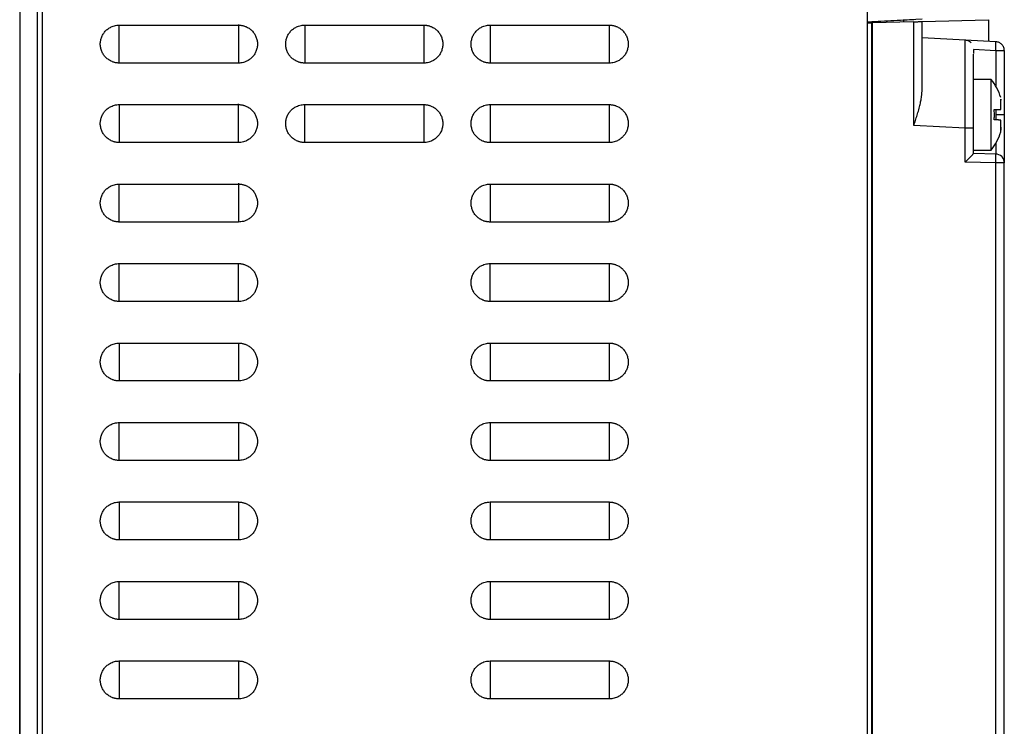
# Model space of a CAD drawing. Header units: millimetres. Extents: x 188.7 to 211.2, y 176 to 224.
# Tile 4 of 9: x 200.1 to 211.2, y 199.6 to 207.6. Entities that reach past the tile are written whole.
import ezdxf

# ---------------------------------------------------------------- set-up
doc = ezdxf.new("R2010")
doc.units = ezdxf.units.MM

msp = doc.modelspace()

# ---------------------------------------------------------------- linework, layer by layer
at = {"color": 7, "linetype": 'Continuous', "lineweight": 25}
for p, q in [((200.34, 221.399), (200.34, 182.699)), ((209.69, 207.549), (209.69, 221.4)), ((200.09, 221.194), (200.087, 177.719)), ((200.088, 177.82), (200.092, 221.194)), ((200.288, 177.823), (200.288, 221.194)), ((200.29, 177.623), (200.29, 221.194)), ((209.69, 207.549), (210.215, 207.576)), ((210.31, 207.579), (209.74, 207.549)), ((210.1, 207.548), (210.1, 207.568)), ((210.31, 207.554), (211.06, 207.573)), ((211.06, 207.573), (211.06, 207.33)), ((201.215, 207.514), (202.565, 207.514)), ((201.215, 207.084), (201.215, 207.506)), ((202.565, 207.522), (202.565, 207.084)), ((203.315, 207.514), (204.665, 207.514)), ((205.415, 207.514), (206.765, 207.514)), ((209.69, 183.796), (209.69, 207.549)), ((209.69, 207.546), (209.74, 207.549)), ((209.69, 207.537), (209.74, 207.539)), ((209.74, 207.551), (209.74, 207.549)), ((209.74, 183.795), (209.74, 207.539)), ((209.74, 207.539), (209.744, 207.539)), ((210.215, 207.551), (209.744, 207.539)), ((209.744, 207.539), (209.744, 183.61)), ((210.215, 206.375), (210.215, 207.551)), ((210.31, 206.796), (210.31, 207.554)), ((210.795, 207.344), (210.31, 207.369)), ((211.145, 207.325), (210.31, 207.369)), ((210.89, 207.241), (211.142, 207.225)), ((211.24, 207.225), (211.24, 206.499)), ((202.565, 207.084), (201.215, 207.084)), ((204.665, 207.084), (203.315, 207.084)), ((206.765, 207.084), (205.415, 207.084)), ((211.092, 206.899), (210.89, 206.899)), ((201.215, 206.614), (202.565, 206.614)), ((201.215, 206.606), (201.215, 206.184)), ((202.565, 206.184), (202.565, 206.622)), ((203.315, 206.614), (204.665, 206.614)), ((205.415, 206.614), (206.765, 206.614)), ((211.24, 206.499), (211.142, 206.499)), ((210.795, 206.345), (210.215, 206.375)), ((210.795, 205.96), (210.795, 206.345)), ((210.89, 206.059), (210.89, 206.345)), ((202.565, 206.184), (201.215, 206.184)), ((204.665, 206.184), (203.315, 206.184)), ((206.765, 206.184), (205.415, 206.184)), ((210.89, 206.099), (211.092, 206.099)), ((211.142, 206.054), (210.89, 206.059)), ((211.145, 205.954), (210.795, 205.96)), ((211.145, 178.599), (211.145, 205.954)), ((211.24, 178.599), (211.24, 205.954)), ((201.215, 205.714), (202.565, 205.714)), ((201.215, 205.284), (201.215, 205.706)), ((202.565, 205.722), (202.565, 205.284)), ((205.415, 205.714), (206.765, 205.714)), ((202.565, 205.284), (201.215, 205.284)), ((206.765, 205.284), (205.415, 205.284)), ((201.215, 204.814), (202.565, 204.814)), ((205.415, 204.814), (206.765, 204.814)), ((202.565, 204.384), (201.215, 204.384)), ((206.765, 204.384), (205.415, 204.384)), ((201.215, 203.914), (202.565, 203.914)), ((205.415, 203.914), (206.765, 203.914)), ((202.565, 203.484), (201.215, 203.484)), ((206.765, 203.484), (205.415, 203.484)), ((201.215, 203.014), (202.565, 203.014)), ((205.415, 203.014), (206.765, 203.014)), ((202.565, 202.584), (201.215, 202.584)), ((206.765, 202.584), (205.415, 202.584)), ((201.215, 202.114), (202.565, 202.114)), ((205.415, 202.114), (206.765, 202.114)), ((202.565, 201.684), (201.215, 201.684)), ((206.765, 201.684), (205.415, 201.684)), ((201.215, 201.214), (202.565, 201.214)), ((205.415, 201.214), (206.765, 201.214)), ((202.565, 200.784), (201.215, 200.784)), ((206.765, 200.784), (205.415, 200.784)), ((201.215, 200.314), (202.565, 200.314)), ((205.415, 200.314), (206.765, 200.314)), ((202.565, 199.884), (201.215, 199.884)), ((206.765, 199.884), (205.415, 199.884))]:
    msp.add_line(p, q, dxfattribs=at)
at = {"color": 8, "linetype": 'Continuous', "lineweight": 25}
for p, q in [((203.315, 207.514), (203.315, 207.084)), ((204.665, 207.514), (204.665, 207.084)), ((205.415, 207.514), (205.415, 207.084)), ((206.765, 207.514), (206.765, 207.084)), ((211.142, 207.225), (211.142, 206.826)), ((203.315, 206.184), (203.315, 206.614)), ((204.665, 206.614), (204.665, 206.184)), ((205.415, 206.614), (205.415, 206.184)), ((206.765, 206.614), (206.765, 206.184)), ((211.142, 206.557), (211.142, 206.499)), ((211.142, 206.499), (211.142, 206.439)), ((211.142, 206.172), (211.142, 206.054)), ((205.415, 205.714), (205.415, 205.284)), ((206.765, 205.714), (206.765, 205.284)), ((201.215, 204.384), (201.215, 204.814)), ((202.565, 204.384), (202.565, 204.814)), ((205.415, 204.384), (205.415, 204.814)), ((206.765, 204.814), (206.765, 204.384)), ((201.215, 203.914), (201.215, 203.484)), ((202.565, 203.914), (202.565, 203.484)), ((205.415, 203.914), (205.415, 203.484)), ((206.765, 203.914), (206.765, 203.484)), ((201.215, 202.584), (201.215, 203.014)), ((202.565, 203.014), (202.565, 202.584)), ((205.415, 203.014), (205.415, 202.584)), ((206.765, 203.014), (206.765, 202.584)), ((201.215, 202.114), (201.215, 201.684)), ((202.565, 202.114), (202.565, 201.684)), ((205.415, 202.114), (205.415, 201.684)), ((206.765, 202.114), (206.765, 201.684)), ((201.215, 200.784), (201.215, 201.214)), ((202.565, 201.214), (202.565, 200.784)), ((205.415, 201.214), (205.415, 200.784)), ((206.765, 201.214), (206.765, 200.784)), ((201.215, 200.314), (201.215, 199.884)), ((202.565, 200.314), (202.565, 199.884)), ((205.415, 200.314), (205.415, 199.884)), ((206.765, 200.314), (206.765, 199.884))]:
    msp.add_line(p, q, dxfattribs=at)
at = {"color": 7, "linetype": 'Continuous', "lineweight": 25}
for centre, radius, start, end in [((210.58, 206.499), 0.65, 17.4968, 37.9702), ((210.58, 206.499), 0.65, 322.0079, 342.4978), ((211.14, 205.954), 0.1, 23.5168, 45.4663)]:
    msp.add_arc(centre, radius, start, end, dxfattribs=at)
for points, knots in [([(201.215, 207.084), (201.21, 207.084), (201.201, 207.084), (201.187, 207.086), (201.173, 207.088), (201.159, 207.091), (201.146, 207.095), (201.124, 207.104), (201.095, 207.119), (201.062, 207.146), (201.035, 207.178), (201.015, 207.216), (201.003, 207.257), (200.998, 207.299), (201.003, 207.341), (201.015, 207.381), (201.035, 207.419), (201.062, 207.452), (201.095, 207.479), (201.128, 207.496), (201.159, 207.507), (201.187, 207.513), (201.206, 207.513), (201.215, 207.514)], [0, 0, 0, 0, 0.020785, 0.041485, 0.062189, 0.082987, 0.103968, 0.125219, 0.188106, 0.250083, 0.312031, 0.37502, 0.437957, 0.500032, 0.562029, 0.625044, 0.687955, 0.749981, 0.811881, 0.874845, 0.917023, 0.958503, 1, 1, 1, 1]), ([(202.565, 207.514), (202.57, 207.514), (202.579, 207.513), (202.593, 207.512), (202.607, 207.51), (202.62, 207.506), (202.634, 207.502), (202.656, 207.494), (202.685, 207.479), (202.718, 207.452), (202.745, 207.419), (202.764, 207.381), (202.777, 207.341), (202.781, 207.299), (202.777, 207.257), (202.764, 207.216), (202.745, 207.178), (202.718, 207.146), (202.685, 207.119), (202.652, 207.101), (202.62, 207.091), (202.593, 207.085), (202.574, 207.084), (202.565, 207.084)], [0, 0, 0, 0, 0.020785, 0.041485, 0.062189, 0.082987, 0.103968, 0.125219, 0.188106, 0.250083, 0.312031, 0.37502, 0.437957, 0.500032, 0.562029, 0.625044, 0.687955, 0.749981, 0.811881, 0.874846, 0.917024, 0.958503, 1, 1, 1, 1]), ([(203.315, 207.084), (203.31, 207.084), (203.301, 207.084), (203.287, 207.086), (203.273, 207.088), (203.259, 207.091), (203.246, 207.095), (203.224, 207.104), (203.195, 207.119), (203.162, 207.146), (203.135, 207.178), (203.115, 207.216), (203.103, 207.257), (203.098, 207.299), (203.103, 207.341), (203.115, 207.381), (203.135, 207.419), (203.162, 207.452), (203.195, 207.479), (203.228, 207.496), (203.259, 207.507), (203.287, 207.513), (203.306, 207.513), (203.315, 207.514)], [0, 0, 0, 0, 0.0207851, 0.0414846, 0.0621885, 0.0829866, 0.1039679, 0.1252186, 0.1881058, 0.2500829, 0.3120313, 0.3750202, 0.4379573, 0.5000321, 0.5620294, 0.6250441, 0.6879554, 0.7499814, 0.8118811, 0.8748457, 0.9170238, 0.9585034, 1, 1, 1, 1]), ([(204.665, 207.514), (204.67, 207.514), (204.679, 207.513), (204.693, 207.512), (204.707, 207.51), (204.72, 207.506), (204.734, 207.502), (204.756, 207.494), (204.785, 207.479), (204.818, 207.452), (204.845, 207.419), (204.864, 207.381), (204.877, 207.341), (204.881, 207.299), (204.877, 207.257), (204.864, 207.216), (204.845, 207.178), (204.818, 207.146), (204.785, 207.119), (204.752, 207.101), (204.72, 207.091), (204.693, 207.085), (204.674, 207.084), (204.665, 207.084)], [0, 0, 0, 0, 0.020785, 0.041484, 0.062188, 0.082986, 0.103968, 0.125218, 0.188106, 0.250083, 0.312031, 0.37502, 0.437957, 0.500032, 0.562029, 0.625044, 0.687956, 0.749981, 0.811881, 0.874846, 0.917024, 0.958504, 1, 1, 1, 1]), ([(205.415, 207.084), (205.41, 207.084), (205.401, 207.084), (205.387, 207.086), (205.373, 207.088), (205.359, 207.091), (205.346, 207.095), (205.324, 207.104), (205.295, 207.119), (205.262, 207.146), (205.235, 207.178), (205.215, 207.216), (205.203, 207.257), (205.198, 207.299), (205.203, 207.341), (205.215, 207.381), (205.235, 207.419), (205.262, 207.452), (205.295, 207.479), (205.328, 207.496), (205.359, 207.507), (205.387, 207.513), (205.406, 207.513), (205.415, 207.514)], [0, 0, 0, 0, 0.020785, 0.041484, 0.062188, 0.082986, 0.103968, 0.125218, 0.188106, 0.250083, 0.312031, 0.37502, 0.437957, 0.500032, 0.56203, 0.625044, 0.687956, 0.749981, 0.811881, 0.874846, 0.917024, 0.958504, 1, 1, 1, 1]), ([(206.765, 207.514), (206.77, 207.514), (206.779, 207.513), (206.793, 207.512), (206.807, 207.51), (206.82, 207.506), (206.834, 207.502), (206.856, 207.494), (206.885, 207.479), (206.918, 207.452), (206.945, 207.419), (206.964, 207.381), (206.977, 207.341), (206.981, 207.299), (206.977, 207.257), (206.964, 207.216), (206.945, 207.178), (206.918, 207.146), (206.885, 207.119), (206.852, 207.101), (206.82, 207.091), (206.793, 207.085), (206.774, 207.084), (206.765, 207.084)], [0, 0, 0, 0, 0.0207849, 0.0414842, 0.0621879, 0.082986, 0.1039672, 0.125218, 0.1881056, 0.2500827, 0.3120311, 0.3750201, 0.4379571, 0.5000321, 0.5620296, 0.6250442, 0.6879556, 0.7499816, 0.8118812, 0.8748463, 0.9170244, 0.9585038, 1, 1, 1, 1]), ([(210.215, 207.551), (210.218, 207.551), (210.224, 207.551), (210.233, 207.552), (210.242, 207.552), (210.254, 207.552), (210.268, 207.553), (210.283, 207.553), (210.295, 207.553), (210.304, 207.553), (210.309, 207.554), (210.31, 207.554), (210.31, 207.554)], [0, 0, 0, 0, 0.060417, 0.12037, 0.180365, 0.240911, 0.370376, 0.500177, 0.629624, 0.759409, 0.879618, 1, 1, 1, 1]), ([(210.863, 207.312), (210.858, 207.316), (210.849, 207.326), (210.826, 207.339), (210.806, 207.342), (210.794, 207.344)], [0, 0, 0, 0, 0.262642, 0.520252, 1, 1, 1, 1]), ([(210.795, 206.345), (210.795, 206.356), (210.795, 206.378), (210.795, 206.411), (210.796, 206.444), (210.796, 206.476), (210.796, 206.508), (210.796, 206.54), (210.796, 206.572), (210.796, 206.603), (210.796, 206.633), (210.797, 206.664), (210.797, 206.694), (210.797, 206.723), (210.797, 206.752), (210.797, 206.78), (210.797, 206.808), (210.797, 206.835), (210.797, 206.862), (210.797, 206.888), (210.797, 206.914), (210.797, 206.939), (210.797, 206.963), (210.797, 206.986), (210.797, 207.009), (210.797, 207.031), (210.797, 207.052), (210.797, 207.122), (210.797, 207.226), (210.796, 207.321), (210.795, 207.345), (210.795, 207.343), (210.795, 207.342), (210.795, 207.342)], [0, 0, 0, 0, 0.020257, 0.040433, 0.060525, 0.080535, 0.100464, 0.120309, 0.140073, 0.159755, 0.179354, 0.198872, 0.218308, 0.237662, 0.256934, 0.276125, 0.295233, 0.314261, 0.333207, 0.352071, 0.370854, 0.389556, 0.408177, 0.426717, 0.445175, 0.463553, 0.48185, 0.500066, 0.647891, 0.801371, 0.960538, 0.980166, 1, 1, 1, 1]), ([(210.89, 207.239), (210.89, 207.239), (210.89, 207.239), (210.89, 207.212), (210.89, 207.193)], [0, 0, 0, 0, 0.3319683, 1, 1, 1, 1]), ([(211.142, 207.225), (211.143, 207.252), (211.144, 207.278), (211.145, 207.315), (211.146, 207.325), (211.145, 207.325)], [0, 0, 0, 0, 0.5, 0.5, 1, 1, 1, 1]), ([(211.24, 207.225), (211.24, 207.229), (211.24, 207.236), (211.238, 207.246), (211.235, 207.256), (211.232, 207.266), (211.227, 207.276), (211.22, 207.285), (211.211, 207.296), (211.198, 207.307), (211.182, 207.317), (211.164, 207.323), (211.152, 207.325), (211.145, 207.325)], [0, 0, 0, 0, 0.067513, 0.134507, 0.202252, 0.271874, 0.344304, 0.420265, 0.500265, 0.621247, 0.759446, 0.863499, 1, 1, 1, 1]), ([(210.89, 206.345), (210.89, 206.406), (210.89, 206.529), (210.89, 206.757), (210.89, 206.993), (210.89, 207.159), (210.89, 207.182), (210.89, 207.185)], [0, 0, 0, 0, 0.166752, 0.333524, 0.643228, 0.951912, 1, 1, 1, 1]), ([(211.142, 207.225), (211.145, 207.225), (211.151, 207.225), (211.16, 207.225), (211.169, 207.225), (211.18, 207.225), (211.188, 207.225), (211.197, 207.225), (211.202, 207.225), (211.207, 207.225), (211.209, 207.225), (211.21, 207.225), (211.211, 207.225), (211.211, 207.225), (211.211, 207.225), (211.211, 207.225), (211.211, 207.225), (211.211, 207.225), (211.211, 207.225), (211.211, 207.225), (211.211, 207.225), (211.211, 207.225), (211.211, 207.225), (211.211, 207.225), (211.211, 207.225), (211.211, 207.225), (211.211, 207.225), (211.211, 207.225), (211.211, 207.225), (211.211, 207.225), (211.211, 207.225), (211.211, 207.225), (211.211, 207.225), (211.211, 207.225), (211.211, 207.225), (211.211, 207.225), (211.211, 207.225), (211.211, 207.225), (211.211, 207.225), (211.211, 207.225), (211.211, 207.225), (211.211, 207.225), (211.211, 207.225), (211.211, 207.225), (211.211, 207.225), (211.211, 207.225), (211.211, 207.225), (211.211, 207.225), (211.211, 207.225), (211.211, 207.225), (211.211, 207.225), (211.211, 207.225), (211.211, 207.225), (211.211, 207.225), (211.211, 207.225), (211.211, 207.225), (211.211, 207.225), (211.211, 207.225), (211.211, 207.225)], [0, 0, 0, 0, 0.12011, 0.240219, 0.360329, 0.480438, 0.663238, 0.737497, 0.868383, 0.934145, 0.967067, 0.983533, 0.991766, 0.995883, 0.995947, 0.996012, 0.996076, 0.99614, 0.996205, 0.996269, 0.996333, 0.996398, 0.996462, 0.996526, 0.996591, 0.996655, 0.996719, 0.996784, 0.996848, 0.996912, 0.996977, 0.997041, 0.997105, 0.99717, 0.997234, 0.997298, 0.997363, 0.997427, 0.997491, 0.997556, 0.99762, 0.997684, 0.997749, 0.997813, 0.997877, 0.997942, 0.998006, 0.99807, 0.998135, 0.998199, 0.998263, 0.998328, 0.998392, 0.998456, 0.99852, 0.998585, 0.998649, 1, 1, 1, 1]), ([(211.092, 206.499), (211.092, 206.551), (211.092, 206.603), (211.092, 206.7), (211.092, 206.745), (211.092, 206.819), (211.092, 206.848), (211.092, 206.888), (211.092, 206.899), (211.092, 206.899)], [0, 0, 0, 0, 0.25, 0.25, 0.5, 0.5, 0.75, 0.75, 1, 1, 1, 1]), ([(210.215, 206.375), (210.218, 206.385), (210.224, 206.404), (210.234, 206.433), (210.243, 206.463), (210.252, 206.493), (210.262, 206.524), (210.271, 206.556), (210.281, 206.596), (210.292, 206.642), (210.3, 206.689), (210.306, 206.729), (210.309, 206.763), (210.31, 206.785), (210.31, 206.796)], [0, 0, 0, 0, 0.066684, 0.13496, 0.204828, 0.27629, 0.349345, 0.423995, 0.500239, 0.637312, 0.749617, 0.839325, 0.922768, 1, 1, 1, 1]), ([(211.2, 206.661), (211.2, 206.663), (211.199, 206.666), (211.199, 206.67), (211.199, 206.672), (211.2, 206.673), (211.2, 206.674)], [0, 0, 0, 0, 0.254298, 0.500284, 0.746115, 1, 1, 1, 1]), ([(211.2, 206.674), (211.2, 206.674), (211.2, 206.675), (211.2, 206.674), (211.2, 206.673), (211.2, 206.669), (211.2, 206.665), (211.2, 206.662)], [0, 0, 0, 0, 0.1668899, 0.3320963, 0.5003119, 0.7494138, 1, 1, 1, 1]), ([(201.215, 206.184), (201.21, 206.184), (201.201, 206.184), (201.187, 206.186), (201.173, 206.188), (201.159, 206.191), (201.146, 206.195), (201.124, 206.204), (201.095, 206.219), (201.062, 206.246), (201.035, 206.278), (201.015, 206.316), (201.003, 206.357), (200.998, 206.399), (201.003, 206.441), (201.015, 206.481), (201.035, 206.519), (201.062, 206.552), (201.095, 206.579), (201.128, 206.596), (201.159, 206.607), (201.187, 206.613), (201.206, 206.613), (201.215, 206.614)], [0, 0, 0, 0, 0.0207852, 0.0414848, 0.0621887, 0.0829869, 0.1039682, 0.125219, 0.1881059, 0.250083, 0.3120315, 0.3750203, 0.4379574, 0.5000321, 0.5620293, 0.625044, 0.6879553, 0.7499813, 0.811881, 0.8748453, 0.9170235, 0.9585032, 1, 1, 1, 1]), ([(202.565, 206.614), (202.57, 206.614), (202.579, 206.613), (202.593, 206.612), (202.607, 206.61), (202.62, 206.606), (202.634, 206.602), (202.656, 206.594), (202.685, 206.579), (202.718, 206.552), (202.745, 206.519), (202.764, 206.481), (202.777, 206.441), (202.781, 206.399), (202.777, 206.357), (202.764, 206.316), (202.745, 206.278), (202.718, 206.246), (202.685, 206.219), (202.652, 206.201), (202.62, 206.191), (202.593, 206.185), (202.574, 206.184), (202.565, 206.184)], [0, 0, 0, 0, 0.0207852, 0.0414847, 0.0621885, 0.0829867, 0.103968, 0.1252187, 0.1881058, 0.2500829, 0.3120314, 0.3750202, 0.4379573, 0.5000321, 0.5620294, 0.6250441, 0.6879554, 0.7499814, 0.8118811, 0.8748456, 0.9170237, 0.9585034, 1, 1, 1, 1]), ([(203.315, 206.184), (203.31, 206.184), (203.301, 206.184), (203.287, 206.186), (203.273, 206.188), (203.259, 206.191), (203.246, 206.195), (203.224, 206.204), (203.195, 206.219), (203.162, 206.246), (203.135, 206.278), (203.115, 206.316), (203.103, 206.357), (203.098, 206.399), (203.103, 206.441), (203.115, 206.481), (203.135, 206.519), (203.162, 206.552), (203.195, 206.579), (203.228, 206.596), (203.259, 206.607), (203.287, 206.613), (203.306, 206.613), (203.315, 206.614)], [0, 0, 0, 0, 0.0207851, 0.0414846, 0.0621885, 0.0829866, 0.1039679, 0.1252186, 0.1881058, 0.2500829, 0.3120313, 0.3750202, 0.4379573, 0.5000321, 0.5620294, 0.6250441, 0.6879554, 0.7499814, 0.8118811, 0.8748457, 0.9170238, 0.9585034, 1, 1, 1, 1]), ([(204.665, 206.614), (204.67, 206.614), (204.679, 206.613), (204.693, 206.612), (204.707, 206.61), (204.72, 206.606), (204.734, 206.602), (204.756, 206.594), (204.785, 206.579), (204.818, 206.552), (204.845, 206.519), (204.864, 206.481), (204.877, 206.441), (204.881, 206.399), (204.877, 206.357), (204.864, 206.316), (204.845, 206.278), (204.818, 206.246), (204.785, 206.219), (204.752, 206.201), (204.72, 206.191), (204.693, 206.185), (204.674, 206.184), (204.665, 206.184)], [0, 0, 0, 0, 0.020785, 0.041484, 0.062188, 0.082986, 0.103968, 0.125218, 0.188106, 0.250083, 0.312031, 0.37502, 0.437957, 0.500032, 0.562029, 0.625044, 0.687956, 0.749981, 0.811881, 0.874846, 0.917024, 0.958504, 1, 1, 1, 1]), ([(205.415, 206.184), (205.41, 206.184), (205.401, 206.184), (205.387, 206.186), (205.373, 206.188), (205.359, 206.191), (205.346, 206.195), (205.324, 206.204), (205.295, 206.219), (205.262, 206.246), (205.235, 206.278), (205.215, 206.316), (205.203, 206.357), (205.198, 206.399), (205.203, 206.441), (205.215, 206.481), (205.235, 206.519), (205.262, 206.552), (205.295, 206.579), (205.328, 206.596), (205.359, 206.607), (205.387, 206.613), (205.406, 206.613), (205.415, 206.614)], [0, 0, 0, 0, 0.020785, 0.041484, 0.062188, 0.082986, 0.103968, 0.125218, 0.188106, 0.250083, 0.312031, 0.37502, 0.437957, 0.500032, 0.56203, 0.625044, 0.687956, 0.749981, 0.811881, 0.874846, 0.917024, 0.958504, 1, 1, 1, 1]), ([(206.765, 206.614), (206.77, 206.614), (206.779, 206.613), (206.793, 206.612), (206.807, 206.61), (206.82, 206.606), (206.834, 206.602), (206.856, 206.594), (206.885, 206.579), (206.918, 206.552), (206.945, 206.519), (206.964, 206.481), (206.977, 206.441), (206.981, 206.399), (206.977, 206.357), (206.964, 206.316), (206.945, 206.278), (206.918, 206.246), (206.885, 206.219), (206.852, 206.201), (206.82, 206.191), (206.793, 206.185), (206.774, 206.184), (206.765, 206.184)], [0, 0, 0, 0, 0.020785, 0.041484, 0.062188, 0.082986, 0.103967, 0.125218, 0.188106, 0.250083, 0.312031, 0.37502, 0.437957, 0.500032, 0.56203, 0.625044, 0.687956, 0.749982, 0.811881, 0.874846, 0.917024, 0.958504, 1, 1, 1, 1]), ([(211.2, 206.559), (211.2, 206.563), (211.2, 206.571), (211.2, 206.583), (211.2, 206.595), (211.2, 206.606), (211.2, 206.619), (211.2, 206.633), (211.2, 206.648), (211.2, 206.657), (211.2, 206.661)], [0, 0, 0, 0, 0.101107, 0.201259, 0.300867, 0.40034, 0.500082, 0.667898, 0.833871, 1, 1, 1, 1]), ([(211.092, 206.099), (211.092, 206.099), (211.092, 206.109), (211.092, 206.149), (211.092, 206.179), (211.092, 206.253), (211.092, 206.297), (211.092, 206.394), (211.092, 206.446), (211.092, 206.499)], [0, 0, 0, 0, 0.25, 0.25, 0.5, 0.5, 0.75, 0.75, 1, 1, 1, 1]), ([(211.124, 206.557), (211.129, 206.557), (211.138, 206.557), (211.151, 206.557), (211.163, 206.558), (211.174, 206.558), (211.183, 206.558), (211.192, 206.559), (211.197, 206.559), (211.2, 206.559)], [0, 0, 0, 0, 0.145491, 0.290102, 0.433835, 0.576691, 0.71867, 0.859773, 1, 1, 1, 1]), ([(211.124, 206.441), (211.125, 206.448), (211.127, 206.464), (211.128, 206.487), (211.128, 206.51), (211.127, 206.534), (211.125, 206.549), (211.124, 206.557)], [0, 0, 0, 0, 0.200105, 0.400053, 0.599947, 0.799895, 1, 1, 1, 1]), ([(211.24, 206.499), (211.24, 206.492), (211.24, 206.479), (211.24, 206.459), (211.24, 206.439), (211.24, 206.419), (211.24, 206.389), (211.24, 206.348), (211.24, 206.297), (211.24, 206.248), (211.24, 206.184), (211.24, 206.111), (211.24, 206.052), (211.24, 206.015), (211.24, 205.992), (211.24, 205.975), (211.24, 205.964), (211.24, 205.958), (211.24, 205.955), (211.24, 205.955), (211.24, 205.954)], [0, 0, 0, 0, 0.023334, 0.046627, 0.069908, 0.093211, 0.116565, 0.178298, 0.240092, 0.304399, 0.368768, 0.500006, 0.631244, 0.695551, 0.759919, 0.821652, 0.883446, 0.922308, 0.961111, 1, 1, 1, 1]), ([(210.89, 206.345), (210.89, 206.345), (210.88, 206.345), (210.845, 206.345), (210.82, 206.345), (210.795, 206.345)], [0, 0, 0, 0, 0.5, 0.5, 1, 1, 1, 1]), ([(211.2, 206.439), (211.197, 206.439), (211.192, 206.439), (211.183, 206.439), (211.174, 206.439), (211.163, 206.44), (211.151, 206.44), (211.138, 206.44), (211.129, 206.441), (211.124, 206.441)], [0, 0, 0, 0, 0.140227, 0.28133, 0.423309, 0.566165, 0.709898, 0.854509, 1, 1, 1, 1]), ([(211.2, 206.324), (211.2, 206.324), (211.199, 206.325), (211.199, 206.328), (211.199, 206.332), (211.2, 206.335), (211.2, 206.337)], [0, 0, 0, 0, 0.253885, 0.499716, 0.745702, 1, 1, 1, 1]), ([(211.2, 206.337), (211.2, 206.339), (211.2, 206.344), (211.2, 206.352), (211.2, 206.361), (211.2, 206.371), (211.2, 206.383), (211.2, 206.399), (211.2, 206.418), (211.2, 206.432), (211.2, 206.439)], [0, 0, 0, 0, 0.099828, 0.199319, 0.298904, 0.399016, 0.500082, 0.666075, 0.832083, 1, 1, 1, 1]), ([(211.2, 206.357), (211.2, 206.357), (211.2, 206.357), (211.2, 206.356), (211.2, 206.354), (211.2, 206.351), (211.2, 206.345), (211.2, 206.339), (211.2, 206.335)], [0, 0, 0, 0, 0.125392, 0.249695, 0.374233, 0.500321, 0.749923, 1, 1, 1, 1]), ([(211.2, 206.335), (211.2, 206.334), (211.2, 206.332), (211.2, 206.328), (211.2, 206.326), (211.2, 206.323), (211.2, 206.323), (211.2, 206.323)], [0, 0, 0, 0, 0.166598, 0.332302, 0.500208, 0.749373, 1, 1, 1, 1]), ([(211.2, 206.304), (211.2, 206.304), (211.2, 206.304), (211.2, 206.306), (211.2, 206.308), (211.2, 206.312), (211.2, 206.317), (211.2, 206.321), (211.2, 206.324)], [0, 0, 0, 0, 0.168267, 0.334371, 0.499454, 0.664669, 0.831152, 1, 1, 1, 1]), ([(210.795, 205.96), (210.798, 205.964), (210.804, 205.969), (210.812, 205.977), (210.819, 205.984), (210.825, 205.99), (210.835, 206), (210.848, 206.013), (210.863, 206.028), (210.875, 206.041), (210.883, 206.05), (210.887, 206.055), (210.889, 206.058), (210.89, 206.058), (210.89, 206.059)], [0, 0, 0, 0, 0.0700149, 0.132482, 0.1874021, 0.2347766, 0.274608, 0.4235681, 0.5512811, 0.6807251, 0.7963168, 0.8667062, 0.9343279, 1, 1, 1, 1]), ([(211.145, 205.954), (211.146, 205.981), (211.145, 206.007), (211.144, 206.044), (211.143, 206.054), (211.142, 206.054)], [0, 0, 0, 0, 0.5, 0.5, 1, 1, 1, 1]), ([(211.24, 205.954), (211.24, 205.958), (211.24, 205.964), (211.238, 205.972), (211.237, 205.979), (211.235, 205.985), (211.231, 205.995), (211.224, 206.009), (211.216, 206.019), (211.211, 206.024)], [0, 0, 0, 0, 0.121961, 0.231021, 0.327179, 0.410432, 0.480777, 0.740516, 1, 1, 1, 1]), ([(211.24, 205.954), (211.24, 205.954), (211.23, 205.954), (211.195, 205.954), (211.17, 205.954), (211.145, 205.954)], [0, 0, 0, 0, 0.5, 0.5, 1, 1, 1, 1]), ([(201.215, 205.284), (201.21, 205.284), (201.201, 205.284), (201.187, 205.286), (201.173, 205.288), (201.159, 205.291), (201.146, 205.295), (201.124, 205.304), (201.095, 205.319), (201.062, 205.346), (201.035, 205.378), (201.015, 205.416), (201.003, 205.457), (200.998, 205.499), (201.003, 205.541), (201.015, 205.581), (201.035, 205.619), (201.062, 205.652), (201.095, 205.679), (201.128, 205.696), (201.159, 205.707), (201.187, 205.713), (201.206, 205.713), (201.215, 205.714)], [0, 0, 0, 0, 0.020785, 0.041485, 0.062189, 0.082987, 0.103968, 0.125219, 0.188106, 0.250083, 0.312031, 0.37502, 0.437957, 0.500032, 0.562029, 0.625044, 0.687955, 0.749981, 0.811881, 0.874845, 0.917023, 0.958503, 1, 1, 1, 1]), ([(202.565, 205.714), (202.57, 205.714), (202.579, 205.713), (202.593, 205.712), (202.607, 205.71), (202.62, 205.706), (202.634, 205.702), (202.656, 205.694), (202.685, 205.679), (202.718, 205.652), (202.745, 205.619), (202.764, 205.581), (202.777, 205.541), (202.781, 205.499), (202.777, 205.457), (202.764, 205.416), (202.745, 205.378), (202.718, 205.346), (202.685, 205.319), (202.652, 205.301), (202.62, 205.291), (202.593, 205.285), (202.574, 205.284), (202.565, 205.284)], [0, 0, 0, 0, 0.020785, 0.041485, 0.062189, 0.082987, 0.103968, 0.125219, 0.188106, 0.250083, 0.312031, 0.37502, 0.437957, 0.500032, 0.562029, 0.625044, 0.687955, 0.749981, 0.811881, 0.874846, 0.917024, 0.958503, 1, 1, 1, 1]), ([(205.415, 205.284), (205.41, 205.284), (205.401, 205.284), (205.387, 205.286), (205.373, 205.288), (205.359, 205.291), (205.346, 205.295), (205.324, 205.304), (205.295, 205.319), (205.262, 205.346), (205.235, 205.378), (205.215, 205.416), (205.203, 205.457), (205.198, 205.499), (205.203, 205.541), (205.215, 205.581), (205.235, 205.619), (205.262, 205.652), (205.295, 205.679), (205.328, 205.696), (205.359, 205.707), (205.387, 205.713), (205.406, 205.713), (205.415, 205.714)], [0, 0, 0, 0, 0.020785, 0.0414844, 0.0621882, 0.0829863, 0.1039675, 0.1252183, 0.1881057, 0.2500828, 0.3120312, 0.3750201, 0.4379572, 0.5000321, 0.5620295, 0.6250442, 0.6879555, 0.7499815, 0.8118812, 0.874846, 0.9170241, 0.9585037, 1, 1, 1, 1]), ([(206.765, 205.714), (206.77, 205.714), (206.779, 205.713), (206.793, 205.712), (206.807, 205.71), (206.82, 205.706), (206.834, 205.702), (206.856, 205.694), (206.885, 205.679), (206.918, 205.652), (206.945, 205.619), (206.964, 205.581), (206.977, 205.541), (206.981, 205.499), (206.977, 205.457), (206.964, 205.416), (206.945, 205.378), (206.918, 205.346), (206.885, 205.319), (206.852, 205.301), (206.82, 205.291), (206.793, 205.285), (206.774, 205.284), (206.765, 205.284)], [0, 0, 0, 0, 0.020785, 0.041484, 0.062188, 0.082986, 0.103967, 0.125218, 0.188106, 0.250083, 0.312031, 0.37502, 0.437957, 0.500032, 0.56203, 0.625044, 0.687956, 0.749982, 0.811881, 0.874846, 0.917024, 0.958504, 1, 1, 1, 1]), ([(201.215, 204.384), (201.21, 204.384), (201.201, 204.384), (201.187, 204.386), (201.173, 204.388), (201.159, 204.391), (201.146, 204.395), (201.124, 204.404), (201.095, 204.419), (201.062, 204.446), (201.035, 204.478), (201.015, 204.516), (201.003, 204.557), (200.998, 204.599), (201.003, 204.641), (201.015, 204.681), (201.035, 204.719), (201.062, 204.752), (201.095, 204.779), (201.128, 204.796), (201.159, 204.807), (201.187, 204.813), (201.206, 204.813), (201.215, 204.814)], [0, 0, 0, 0, 0.020785, 0.041485, 0.062188, 0.082987, 0.103968, 0.125219, 0.188106, 0.250083, 0.312031, 0.37502, 0.437957, 0.500032, 0.562029, 0.625044, 0.687955, 0.749981, 0.811881, 0.874846, 0.917024, 0.958503, 1, 1, 1, 1]), ([(202.565, 204.814), (202.57, 204.814), (202.579, 204.813), (202.593, 204.812), (202.607, 204.81), (202.62, 204.806), (202.634, 204.802), (202.656, 204.794), (202.685, 204.779), (202.718, 204.752), (202.745, 204.719), (202.764, 204.681), (202.777, 204.641), (202.781, 204.599), (202.777, 204.557), (202.764, 204.516), (202.745, 204.478), (202.718, 204.446), (202.685, 204.419), (202.652, 204.401), (202.62, 204.391), (202.593, 204.385), (202.574, 204.384), (202.565, 204.384)], [0, 0, 0, 0, 0.020785, 0.041484, 0.062188, 0.082986, 0.103968, 0.125218, 0.188106, 0.250083, 0.312031, 0.37502, 0.437957, 0.500032, 0.562029, 0.625044, 0.687955, 0.749981, 0.811881, 0.874846, 0.917024, 0.958504, 1, 1, 1, 1]), ([(205.415, 204.384), (205.41, 204.384), (205.401, 204.384), (205.387, 204.386), (205.373, 204.388), (205.359, 204.391), (205.346, 204.395), (205.324, 204.404), (205.295, 204.419), (205.262, 204.446), (205.235, 204.478), (205.215, 204.516), (205.203, 204.557), (205.198, 204.599), (205.203, 204.641), (205.215, 204.681), (205.235, 204.719), (205.262, 204.752), (205.295, 204.779), (205.328, 204.796), (205.359, 204.807), (205.387, 204.813), (205.406, 204.813), (205.415, 204.814)], [0, 0, 0, 0, 0.020785, 0.041484, 0.062188, 0.082986, 0.103967, 0.125218, 0.188106, 0.250083, 0.312031, 0.37502, 0.437957, 0.500032, 0.56203, 0.625044, 0.687956, 0.749982, 0.811881, 0.874846, 0.917024, 0.958504, 1, 1, 1, 1]), ([(206.765, 204.814), (206.77, 204.814), (206.779, 204.813), (206.793, 204.812), (206.807, 204.81), (206.82, 204.806), (206.834, 204.802), (206.856, 204.794), (206.885, 204.779), (206.918, 204.752), (206.945, 204.719), (206.964, 204.681), (206.977, 204.641), (206.981, 204.599), (206.977, 204.557), (206.964, 204.516), (206.945, 204.478), (206.918, 204.446), (206.885, 204.419), (206.852, 204.401), (206.82, 204.391), (206.793, 204.385), (206.774, 204.384), (206.765, 204.384)], [0, 0, 0, 0, 0.020785, 0.041484, 0.062188, 0.082986, 0.103967, 0.125218, 0.188106, 0.250083, 0.312031, 0.37502, 0.437957, 0.500032, 0.56203, 0.625044, 0.687956, 0.749982, 0.811881, 0.874847, 0.917025, 0.958504, 1, 1, 1, 1]), ([(201.215, 203.484), (201.21, 203.484), (201.201, 203.484), (201.187, 203.486), (201.173, 203.488), (201.159, 203.491), (201.146, 203.495), (201.124, 203.504), (201.095, 203.519), (201.062, 203.546), (201.035, 203.578), (201.015, 203.616), (201.003, 203.657), (200.998, 203.699), (201.003, 203.741), (201.015, 203.781), (201.035, 203.819), (201.062, 203.852), (201.095, 203.879), (201.128, 203.896), (201.159, 203.907), (201.187, 203.913), (201.206, 203.913), (201.215, 203.914)], [0, 0, 0, 0, 0.020785, 0.041485, 0.062188, 0.082987, 0.103968, 0.125219, 0.188106, 0.250083, 0.312031, 0.37502, 0.437957, 0.500032, 0.562029, 0.625044, 0.687955, 0.749981, 0.811881, 0.874846, 0.917024, 0.958503, 1, 1, 1, 1]), ([(202.565, 203.914), (202.57, 203.914), (202.579, 203.913), (202.593, 203.912), (202.607, 203.91), (202.62, 203.906), (202.634, 203.902), (202.656, 203.894), (202.685, 203.879), (202.718, 203.852), (202.745, 203.819), (202.764, 203.781), (202.777, 203.741), (202.781, 203.699), (202.777, 203.657), (202.764, 203.616), (202.745, 203.578), (202.718, 203.546), (202.685, 203.519), (202.652, 203.501), (202.62, 203.491), (202.593, 203.485), (202.574, 203.484), (202.565, 203.484)], [0, 0, 0, 0, 0.020785, 0.041484, 0.062188, 0.082986, 0.103968, 0.125218, 0.188106, 0.250083, 0.312031, 0.37502, 0.437957, 0.500032, 0.562029, 0.625044, 0.687955, 0.749981, 0.811881, 0.874846, 0.917024, 0.958504, 1, 1, 1, 1]), ([(205.415, 203.484), (205.41, 203.484), (205.401, 203.484), (205.387, 203.486), (205.373, 203.488), (205.359, 203.491), (205.346, 203.495), (205.324, 203.504), (205.295, 203.519), (205.262, 203.546), (205.235, 203.578), (205.215, 203.616), (205.203, 203.657), (205.198, 203.699), (205.203, 203.741), (205.215, 203.781), (205.235, 203.819), (205.262, 203.852), (205.295, 203.879), (205.328, 203.896), (205.359, 203.907), (205.387, 203.913), (205.406, 203.913), (205.415, 203.914)], [0, 0, 0, 0, 0.020785, 0.041484, 0.062188, 0.082986, 0.103967, 0.125218, 0.188106, 0.250083, 0.312031, 0.37502, 0.437957, 0.500032, 0.56203, 0.625044, 0.687956, 0.749982, 0.811881, 0.874846, 0.917024, 0.958504, 1, 1, 1, 1]), ([(206.765, 203.914), (206.77, 203.914), (206.779, 203.913), (206.793, 203.912), (206.807, 203.91), (206.82, 203.906), (206.834, 203.902), (206.856, 203.894), (206.885, 203.879), (206.918, 203.852), (206.945, 203.819), (206.964, 203.781), (206.977, 203.741), (206.981, 203.699), (206.977, 203.657), (206.964, 203.616), (206.945, 203.578), (206.918, 203.546), (206.885, 203.519), (206.852, 203.501), (206.82, 203.491), (206.793, 203.485), (206.774, 203.484), (206.765, 203.484)], [0, 0, 0, 0, 0.020785, 0.041484, 0.062188, 0.082986, 0.103967, 0.125218, 0.188106, 0.250083, 0.312031, 0.37502, 0.437957, 0.500032, 0.56203, 0.625044, 0.687956, 0.749982, 0.811881, 0.874847, 0.917025, 0.958504, 1, 1, 1, 1]), ([(201.215, 202.584), (201.21, 202.584), (201.201, 202.584), (201.187, 202.586), (201.173, 202.588), (201.159, 202.591), (201.146, 202.595), (201.124, 202.604), (201.095, 202.619), (201.062, 202.646), (201.035, 202.678), (201.015, 202.716), (201.003, 202.757), (200.998, 202.799), (201.003, 202.841), (201.015, 202.881), (201.035, 202.919), (201.062, 202.952), (201.095, 202.979), (201.128, 202.996), (201.159, 203.007), (201.187, 203.013), (201.206, 203.013), (201.215, 203.014)], [0, 0, 0, 0, 0.020785, 0.041485, 0.062188, 0.082987, 0.103968, 0.125219, 0.188106, 0.250083, 0.312031, 0.37502, 0.437957, 0.500032, 0.562029, 0.625044, 0.687955, 0.749981, 0.811881, 0.874846, 0.917024, 0.958503, 1, 1, 1, 1]), ([(202.565, 203.014), (202.57, 203.014), (202.579, 203.013), (202.593, 203.012), (202.607, 203.01), (202.62, 203.006), (202.634, 203.002), (202.656, 202.994), (202.685, 202.979), (202.718, 202.952), (202.745, 202.919), (202.764, 202.881), (202.777, 202.841), (202.781, 202.799), (202.777, 202.757), (202.764, 202.716), (202.745, 202.678), (202.718, 202.646), (202.685, 202.619), (202.652, 202.601), (202.62, 202.591), (202.593, 202.585), (202.574, 202.584), (202.565, 202.584)], [0, 0, 0, 0, 0.020785, 0.041484, 0.062188, 0.082986, 0.103968, 0.125218, 0.188106, 0.250083, 0.312031, 0.37502, 0.437957, 0.500032, 0.562029, 0.625044, 0.687955, 0.749981, 0.811881, 0.874846, 0.917024, 0.958504, 1, 1, 1, 1]), ([(205.415, 202.584), (205.41, 202.584), (205.401, 202.584), (205.387, 202.586), (205.373, 202.588), (205.359, 202.591), (205.346, 202.595), (205.324, 202.604), (205.295, 202.619), (205.262, 202.646), (205.235, 202.678), (205.215, 202.716), (205.203, 202.757), (205.198, 202.799), (205.203, 202.841), (205.215, 202.881), (205.235, 202.919), (205.262, 202.952), (205.295, 202.979), (205.328, 202.996), (205.359, 203.007), (205.387, 203.013), (205.406, 203.013), (205.415, 203.014)], [0, 0, 0, 0, 0.0207849, 0.0414842, 0.0621879, 0.082986, 0.1039672, 0.1252179, 0.1881056, 0.2500827, 0.3120311, 0.3750201, 0.4379571, 0.5000321, 0.5620296, 0.6250442, 0.6879556, 0.7499816, 0.8118813, 0.8748464, 0.9170244, 0.9585039, 1, 1, 1, 1]), ([(206.765, 203.014), (206.77, 203.014), (206.779, 203.013), (206.793, 203.012), (206.807, 203.01), (206.82, 203.006), (206.834, 203.002), (206.856, 202.994), (206.885, 202.979), (206.918, 202.952), (206.945, 202.919), (206.964, 202.881), (206.977, 202.841), (206.981, 202.799), (206.977, 202.757), (206.964, 202.716), (206.945, 202.678), (206.918, 202.646), (206.885, 202.619), (206.852, 202.601), (206.82, 202.591), (206.793, 202.585), (206.774, 202.584), (206.765, 202.584)], [0, 0, 0, 0, 0.0207848, 0.041484, 0.0621876, 0.0829857, 0.1039669, 0.1252176, 0.1881055, 0.2500826, 0.3120311, 0.3750201, 0.4379571, 0.5000321, 0.5620297, 0.6250442, 0.6879557, 0.7499816, 0.8118813, 0.8748467, 0.9170247, 0.958504, 1, 1, 1, 1]), ([(201.215, 201.684), (201.21, 201.684), (201.201, 201.684), (201.187, 201.686), (201.173, 201.688), (201.159, 201.691), (201.146, 201.695), (201.124, 201.704), (201.095, 201.719), (201.062, 201.746), (201.035, 201.778), (201.015, 201.816), (201.003, 201.857), (200.998, 201.899), (201.003, 201.941), (201.015, 201.981), (201.035, 202.019), (201.062, 202.052), (201.095, 202.079), (201.128, 202.096), (201.159, 202.107), (201.187, 202.113), (201.206, 202.113), (201.215, 202.114)], [0, 0, 0, 0, 0.020785, 0.041485, 0.062188, 0.082987, 0.103968, 0.125219, 0.188106, 0.250083, 0.312031, 0.37502, 0.437957, 0.500032, 0.562029, 0.625044, 0.687955, 0.749981, 0.811881, 0.874846, 0.917024, 0.958503, 1, 1, 1, 1]), ([(202.565, 202.114), (202.57, 202.114), (202.579, 202.113), (202.593, 202.112), (202.607, 202.11), (202.62, 202.106), (202.634, 202.102), (202.656, 202.094), (202.685, 202.079), (202.718, 202.052), (202.745, 202.019), (202.764, 201.981), (202.777, 201.941), (202.781, 201.899), (202.777, 201.857), (202.764, 201.816), (202.745, 201.778), (202.718, 201.746), (202.685, 201.719), (202.652, 201.701), (202.62, 201.691), (202.593, 201.685), (202.574, 201.684), (202.565, 201.684)], [0, 0, 0, 0, 0.020785, 0.041484, 0.062188, 0.082986, 0.103968, 0.125218, 0.188106, 0.250083, 0.312031, 0.37502, 0.437957, 0.500032, 0.562029, 0.625044, 0.687955, 0.749981, 0.811881, 0.874846, 0.917024, 0.958504, 1, 1, 1, 1]), ([(205.415, 201.684), (205.41, 201.684), (205.401, 201.684), (205.387, 201.686), (205.373, 201.688), (205.359, 201.691), (205.346, 201.695), (205.324, 201.704), (205.295, 201.719), (205.262, 201.746), (205.235, 201.778), (205.215, 201.816), (205.203, 201.857), (205.198, 201.899), (205.203, 201.941), (205.215, 201.981), (205.235, 202.019), (205.262, 202.052), (205.295, 202.079), (205.328, 202.096), (205.359, 202.107), (205.387, 202.113), (205.406, 202.113), (205.415, 202.114)], [0, 0, 0, 0, 0.020785, 0.041484, 0.062188, 0.082986, 0.103967, 0.125218, 0.188106, 0.250083, 0.312031, 0.37502, 0.437957, 0.500032, 0.56203, 0.625044, 0.687956, 0.749982, 0.811881, 0.874846, 0.917024, 0.958504, 1, 1, 1, 1]), ([(206.765, 202.114), (206.77, 202.114), (206.779, 202.113), (206.793, 202.112), (206.807, 202.11), (206.82, 202.106), (206.834, 202.102), (206.856, 202.094), (206.885, 202.079), (206.918, 202.052), (206.945, 202.019), (206.964, 201.981), (206.977, 201.941), (206.981, 201.899), (206.977, 201.857), (206.964, 201.816), (206.945, 201.778), (206.918, 201.746), (206.885, 201.719), (206.852, 201.701), (206.82, 201.691), (206.793, 201.685), (206.774, 201.684), (206.765, 201.684)], [0, 0, 0, 0, 0.020785, 0.041484, 0.062188, 0.082986, 0.103967, 0.125218, 0.188106, 0.250083, 0.312031, 0.37502, 0.437957, 0.500032, 0.56203, 0.625044, 0.687956, 0.749982, 0.811881, 0.874847, 0.917025, 0.958504, 1, 1, 1, 1]), ([(201.215, 200.784), (201.21, 200.784), (201.201, 200.784), (201.187, 200.786), (201.173, 200.788), (201.159, 200.791), (201.146, 200.795), (201.124, 200.804), (201.095, 200.819), (201.062, 200.846), (201.035, 200.878), (201.015, 200.916), (201.003, 200.957), (200.998, 200.999), (201.003, 201.041), (201.015, 201.081), (201.035, 201.119), (201.062, 201.152), (201.095, 201.179), (201.128, 201.196), (201.159, 201.207), (201.187, 201.213), (201.206, 201.213), (201.215, 201.214)], [0, 0, 0, 0, 0.020785, 0.041485, 0.062188, 0.082987, 0.103968, 0.125219, 0.188106, 0.250083, 0.312031, 0.37502, 0.437957, 0.500032, 0.562029, 0.625044, 0.687955, 0.749981, 0.811881, 0.874846, 0.917024, 0.958503, 1, 1, 1, 1]), ([(202.565, 201.214), (202.57, 201.214), (202.579, 201.213), (202.593, 201.212), (202.607, 201.21), (202.62, 201.206), (202.634, 201.202), (202.656, 201.194), (202.685, 201.179), (202.718, 201.152), (202.745, 201.119), (202.764, 201.081), (202.777, 201.041), (202.781, 200.999), (202.777, 200.957), (202.764, 200.916), (202.745, 200.878), (202.718, 200.846), (202.685, 200.819), (202.652, 200.801), (202.62, 200.791), (202.593, 200.785), (202.574, 200.784), (202.565, 200.784)], [0, 0, 0, 0, 0.020785, 0.0414845, 0.0621883, 0.0829864, 0.1039677, 0.1252184, 0.1881057, 0.2500828, 0.3120313, 0.3750202, 0.4379573, 0.5000321, 0.5620295, 0.6250441, 0.6879555, 0.7499815, 0.8118811, 0.8748459, 0.917024, 0.9585036, 1, 1, 1, 1]), ([(205.415, 200.784), (205.41, 200.784), (205.401, 200.784), (205.387, 200.786), (205.373, 200.788), (205.359, 200.791), (205.346, 200.795), (205.324, 200.804), (205.295, 200.819), (205.262, 200.846), (205.235, 200.878), (205.215, 200.916), (205.203, 200.957), (205.198, 200.999), (205.203, 201.041), (205.215, 201.081), (205.235, 201.119), (205.262, 201.152), (205.295, 201.179), (205.328, 201.196), (205.359, 201.207), (205.387, 201.213), (205.406, 201.213), (205.415, 201.214)], [0, 0, 0, 0, 0.0207849, 0.0414842, 0.0621879, 0.082986, 0.1039672, 0.1252179, 0.1881056, 0.2500827, 0.3120311, 0.3750201, 0.4379571, 0.5000321, 0.5620296, 0.6250442, 0.6879556, 0.7499816, 0.8118813, 0.8748464, 0.9170244, 0.9585039, 1, 1, 1, 1]), ([(206.765, 201.214), (206.77, 201.214), (206.779, 201.213), (206.793, 201.212), (206.807, 201.21), (206.82, 201.206), (206.834, 201.202), (206.856, 201.194), (206.885, 201.179), (206.918, 201.152), (206.945, 201.119), (206.964, 201.081), (206.977, 201.041), (206.981, 200.999), (206.977, 200.957), (206.964, 200.916), (206.945, 200.878), (206.918, 200.846), (206.885, 200.819), (206.852, 200.801), (206.82, 200.791), (206.793, 200.785), (206.774, 200.784), (206.765, 200.784)], [0, 0, 0, 0, 0.020785, 0.041484, 0.062188, 0.082986, 0.103967, 0.125218, 0.188106, 0.250083, 0.312031, 0.37502, 0.437957, 0.500032, 0.56203, 0.625044, 0.687956, 0.749982, 0.811881, 0.874847, 0.917025, 0.958504, 1, 1, 1, 1]), ([(201.215, 199.884), (201.21, 199.884), (201.201, 199.884), (201.187, 199.886), (201.173, 199.888), (201.159, 199.891), (201.146, 199.895), (201.124, 199.904), (201.095, 199.919), (201.062, 199.946), (201.035, 199.978), (201.015, 200.016), (201.003, 200.057), (200.998, 200.099), (201.003, 200.141), (201.015, 200.181), (201.035, 200.219), (201.062, 200.252), (201.095, 200.279), (201.128, 200.296), (201.159, 200.307), (201.187, 200.313), (201.206, 200.313), (201.215, 200.314)], [0, 0, 0, 0, 0.020785, 0.041485, 0.062188, 0.082987, 0.103968, 0.125219, 0.188106, 0.250083, 0.312031, 0.37502, 0.437957, 0.500032, 0.562029, 0.625044, 0.687955, 0.749981, 0.811881, 0.874846, 0.917024, 0.958503, 1, 1, 1, 1]), ([(202.565, 200.314), (202.57, 200.314), (202.579, 200.313), (202.593, 200.312), (202.607, 200.31), (202.62, 200.306), (202.634, 200.302), (202.656, 200.294), (202.685, 200.279), (202.718, 200.252), (202.745, 200.219), (202.764, 200.181), (202.777, 200.141), (202.781, 200.099), (202.777, 200.057), (202.764, 200.016), (202.745, 199.978), (202.718, 199.946), (202.685, 199.919), (202.652, 199.901), (202.62, 199.891), (202.593, 199.885), (202.574, 199.884), (202.565, 199.884)], [0, 0, 0, 0, 0.020785, 0.041484, 0.062188, 0.082986, 0.103968, 0.125218, 0.188106, 0.250083, 0.312031, 0.37502, 0.437957, 0.500032, 0.562029, 0.625044, 0.687955, 0.749981, 0.811881, 0.874846, 0.917024, 0.958504, 1, 1, 1, 1]), ([(205.415, 199.884), (205.41, 199.884), (205.401, 199.884), (205.387, 199.886), (205.373, 199.888), (205.359, 199.891), (205.346, 199.895), (205.324, 199.904), (205.295, 199.919), (205.262, 199.946), (205.235, 199.978), (205.215, 200.016), (205.203, 200.057), (205.198, 200.099), (205.203, 200.141), (205.215, 200.181), (205.235, 200.219), (205.262, 200.252), (205.295, 200.279), (205.328, 200.296), (205.359, 200.307), (205.387, 200.313), (205.406, 200.313), (205.415, 200.314)], [0, 0, 0, 0, 0.020785, 0.041484, 0.062188, 0.082986, 0.103967, 0.125218, 0.188106, 0.250083, 0.312031, 0.37502, 0.437957, 0.500032, 0.56203, 0.625044, 0.687956, 0.749982, 0.811881, 0.874846, 0.917024, 0.958504, 1, 1, 1, 1]), ([(206.765, 200.314), (206.77, 200.314), (206.779, 200.313), (206.793, 200.312), (206.807, 200.31), (206.82, 200.306), (206.834, 200.302), (206.856, 200.294), (206.885, 200.279), (206.918, 200.252), (206.945, 200.219), (206.964, 200.181), (206.977, 200.141), (206.981, 200.099), (206.977, 200.057), (206.964, 200.016), (206.945, 199.978), (206.918, 199.946), (206.885, 199.919), (206.852, 199.901), (206.82, 199.891), (206.793, 199.885), (206.774, 199.884), (206.765, 199.884)], [0, 0, 0, 0, 0.020785, 0.041484, 0.062188, 0.082986, 0.103967, 0.125218, 0.188106, 0.250083, 0.312031, 0.37502, 0.437957, 0.500032, 0.56203, 0.625044, 0.687956, 0.749982, 0.811881, 0.874847, 0.917025, 0.958504, 1, 1, 1, 1])]:
    msp.add_open_spline(points, degree=3, knots=knots, dxfattribs=at)
for points in [[(211.211, 207.225), (211.229, 207.225), (211.24, 207.225), (211.24, 207.225)], [(210.89, 206.059), (210.89, 206.059), (210.89, 206.059), (210.89, 206.059)], [(211.211, 206.024), (211.193, 206.043), (211.167, 206.054), (211.142, 206.054)]]:
    msp.add_open_spline(points, degree=3, dxfattribs=at)

doc.saveas('drawing.dxf')
